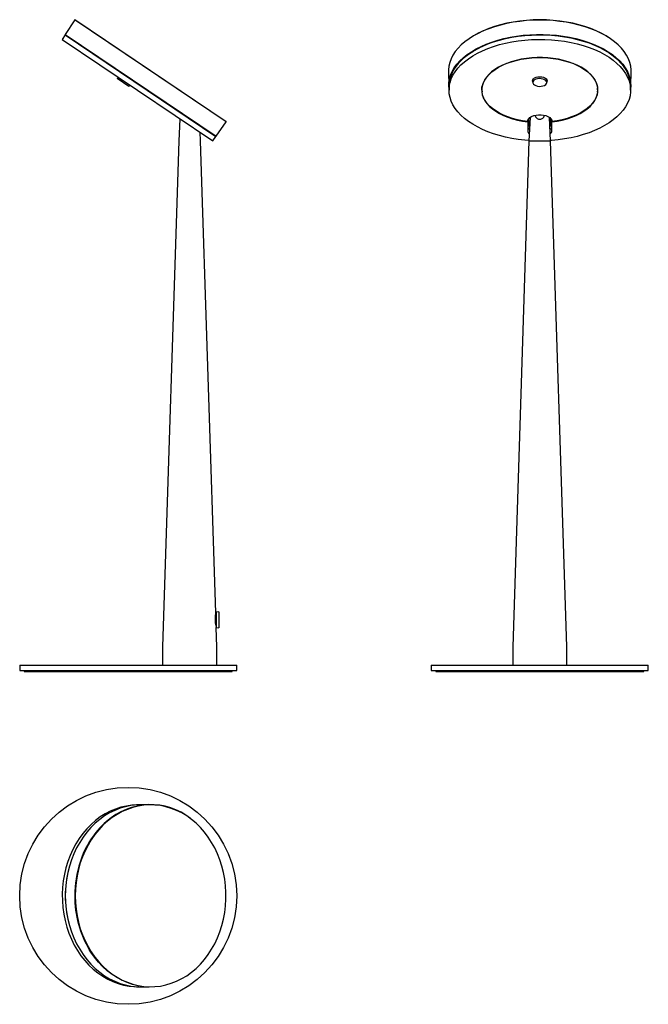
# Model space of a CAD drawing. Header units: millimetres. Extents: x 339 to 687, y 371 to 915.
import ezdxf

# ---------------------------------------------------------------- set-up
doc = ezdxf.new("R2010")
doc.units = ezdxf.units.MM
doc.header["$LTSCALE"] = 5

msp = doc.modelspace()

# ---------------------------------------------------------------- linework, layer by layer
at = {"color": 7, "linetype": 'Continuous', "lineweight": 25}
for p, q in [((369.43, 915.24), (364.2, 907.19)), ((453.15, 858.77), (369.43, 915.24)), ((369.71, 915.3), (453.1, 859.05)), ((364.2, 906.96), (362.52, 904.47)), ((362.52, 904.47), (445.75, 848.33)), ((364.2, 907.19), (447.65, 850.9)), ((364.2, 906.96), (447.43, 850.81)), ((393.48, 883.58), (392.92, 882.75)), ((399.31, 878.45), (392.92, 882.75)), ((576.11, 886.67), (576.28, 878.72)), ((676.93, 878.72), (677.1, 886.67)), ((399.31, 878.45), (399.87, 879.28)), ((576.4, 878.89), (576.4, 876.4)), ((594.6, 877.48), (594.6, 876.48)), ((622.75, 882.22), (622.75, 880.6)), ((630.45, 880.6), (630.45, 882.22)), ((658.6, 876.48), (658.6, 877.48)), ((676.8, 876.4), (676.8, 878.89)), ((621.28, 861.31), (620.6, 848.39)), ((632.6, 848.39), (631.93, 861.31)), ((427.62, 860.31), (427, 848.39)), ((447.65, 850.9), (453.15, 858.77)), ((619.9, 859.08), (619.9, 858.98)), ((619.9, 858.81), (619.9, 858.98)), ((619.9, 858.81), (619.9, 854.03)), ((633.3, 858.98), (633.3, 859.08)), ((633.3, 858.98), (633.3, 858.81)), ((633.3, 854.03), (633.3, 858.81)), ((439, 848.39), (438.75, 853.05)), ((445.75, 848.33), (447.43, 850.81)), ((427, 848.39), (418, 568.39)), ((447.39, 587.24), (439, 848.39)), ((620.6, 848.39), (611.61, 568.39)), ((620.6, 848.39), (632.6, 848.39)), ((641.6, 568.39), (632.6, 848.39)), ((447.6, 587.24), (447.39, 587.24)), ((449.2, 587.89), (447.6, 587.66)), ((447.6, 587.66), (447.6, 579.27)), ((449.2, 587.89), (449.2, 578.89)), ((447.65, 579.11), (449.2, 578.89)), ((447.99, 568.39), (447.65, 579.11)), ((418, 568.39), (418, 558.39)), ((447.99, 558.39), (447.99, 568.39)), ((611.61, 568.39), (611.61, 558.39)), ((641.6, 558.39), (641.6, 568.39)), ((339, 558.39), (339, 555.39)), ((339, 558.39), (459, 558.39)), ((459, 555.39), (459, 558.39)), ((566.6, 558.39), (566.6, 555.39)), ((566.6, 558.39), (686.6, 558.39)), ((686.6, 555.39), (686.6, 558.39)), ((339, 555.39), (459, 555.39)), ((341.5, 555.39), (341.5, 554.89)), ((341.5, 554.89), (456.5, 554.89)), ((456.5, 554.89), (456.5, 555.39)), ((566.6, 555.39), (686.6, 555.39)), ((569.1, 555.39), (569.1, 554.89)), ((569.1, 554.89), (684.1, 554.89)), ((684.1, 554.89), (684.1, 555.39)), ((410.21, 481.23), (404.84, 481.06)), ((404.84, 380.43), (410.21, 380.27))]:
    msp.add_line(p, q, dxfattribs=at)
at = {"color": 7, "linetype": 'Continuous', "lineweight": 25, "flags": 128}
for points in [[(626.6, 915.24), (622.87, 915.17), (619.16, 914.94), (615.5, 914.55), (611.89, 914.02), (608.36, 913.34), (604.93, 912.51), (601.62, 911.55), (598.45, 910.45), (595.43, 909.22), (592.58, 907.87), (589.92, 906.41), (587.46, 904.84), (585.21, 903.18), (583.19, 901.43), (581.4, 899.59), (579.86, 897.69), (578.58, 895.73), (577.56, 893.73), (576.8, 891.68), (576.32, 889.61), (576.12, 887.53), (576.11, 886.67)], [(588.92, 905.8), (590.07, 906.5), (592.72, 907.96), (595.56, 909.3), (598.56, 910.53), (601.72, 911.62), (605.02, 912.58), (608.43, 913.4), (611.95, 914.08), (615.54, 914.61), (619.19, 914.99), (622.89, 915.22), (626.6, 915.3)], [(626.6, 915.3), (630.32, 915.22), (634.01, 914.99), (637.67, 914.61), (641.26, 914.08), (644.77, 913.4), (648.19, 912.58), (651.48, 911.62), (654.64, 910.53), (657.65, 909.3), (660.49, 907.96), (663.14, 906.5), (664.29, 905.8)], [(677.1, 886.67), (677.09, 887.53), (676.88, 889.61), (676.4, 891.68), (675.65, 893.73), (674.63, 895.73), (673.34, 897.69), (671.81, 899.59), (670.02, 901.43), (668, 903.18), (665.75, 904.84), (663.29, 906.41), (660.62, 907.87), (657.77, 909.22), (654.75, 910.45), (651.58, 911.55), (648.27, 912.51), (644.84, 913.34), (641.32, 914.02), (637.71, 914.55), (634.04, 914.94), (630.33, 915.17), (626.6, 915.24)], [(576.4, 877.04), (576.28, 878.53), (576.35, 880.61), (576.69, 882.68), (577.31, 884.73), (578.2, 886.75), (579.34, 888.73), (580.75, 890.65), (582.41, 892.52), (584.31, 894.3), (586.44, 896.01), (588.79, 897.62), (591.35, 899.13), (594.09, 900.53), (597.02, 901.82), (600.11, 902.98), (603.34, 904.01), (606.7, 904.9), (610.17, 905.65), (613.73, 906.26), (617.36, 906.71), (621.03, 907.02), (624.74, 907.17), (628.46, 907.17), (632.17, 907.02), (635.85, 906.71), (639.48, 906.26), (643.04, 905.65), (646.51, 904.9), (649.87, 904.01), (653.1, 902.98), (656.19, 901.82), (659.11, 900.53), (661.86, 899.13), (664.42, 897.62), (666.77, 896.01), (668.9, 894.3), (670.8, 892.52), (672.45, 890.65), (673.86, 888.73), (675.01, 886.75), (675.9, 884.73), (676.51, 882.68), (676.85, 880.61), (676.92, 878.53), (676.8, 877.04)], [(576.4, 878.89), (576.54, 880.96), (576.95, 883.02), (577.63, 885.06), (578.58, 887.07), (579.79, 889.03), (581.26, 890.93), (582.97, 892.77), (584.93, 894.53), (587.11, 896.21), (589.5, 897.8), (592.1, 899.28), (594.89, 900.65), (597.85, 901.9), (600.97, 903.02), (604.23, 904.01), (607.61, 904.87), (611.09, 905.58), (614.66, 906.15), (618.29, 906.57), (621.97, 906.84), (625.68, 906.95), (629.38, 906.91), (633.08, 906.72), (636.74, 906.38), (640.34, 905.89), (643.87, 905.24), (647.3, 904.46), (650.62, 903.53), (653.81, 902.48), (656.86, 901.29), (659.73, 899.98), (662.43, 898.55), (664.93, 897.02), (667.22, 895.39), (669.28, 893.66), (671.12, 891.86), (672.71, 889.99), (674.05, 888.05), (675.13, 886.07), (675.95, 884.04), (676.49, 881.99), (676.77, 879.92), (676.8, 878.89)], [(576.4, 876.4), (576.54, 878.47), (576.95, 880.53), (577.63, 882.57), (578.58, 884.58), (579.79, 886.54), (581.26, 888.44), (582.97, 890.28), (584.93, 892.05), (587.11, 893.73), (589.5, 895.31), (592.1, 896.79), (594.89, 898.16), (597.85, 899.41), (600.97, 900.53), (604.23, 901.53), (607.61, 902.38), (611.09, 903.1), (614.66, 903.66), (618.29, 904.08), (621.97, 904.35), (625.68, 904.46), (629.38, 904.43), (633.08, 904.24), (636.74, 903.89), (640.34, 903.4), (643.87, 902.76), (647.3, 901.97), (650.62, 901.05), (653.81, 899.99), (656.86, 898.8), (659.73, 897.49), (662.43, 896.06), (664.93, 894.53), (667.22, 892.9), (669.28, 891.18), (671.12, 889.37), (672.71, 887.5), (674.05, 885.56), (675.13, 883.58), (675.95, 881.56), (676.49, 879.5), (676.77, 877.44), (676.77, 875.36), (676.49, 873.29), (675.95, 871.24), (675.13, 869.22), (674.05, 867.23), (672.71, 865.3), (671.12, 863.42), (669.28, 861.62), (667.22, 859.9), (664.93, 858.27), (662.43, 856.73), (659.73, 855.31), (656.86, 854), (653.81, 852.81), (650.62, 851.75), (647.3, 850.82), (643.87, 850.04), (640.34, 849.4), (636.74, 848.9), (633.08, 848.56), (632.6, 848.53)], [(626.6, 906.92), (622.9, 906.84), (619.22, 906.61), (615.58, 906.23), (612, 905.7), (608.49, 905.02), (605.09, 904.2), (601.81, 903.25), (598.66, 902.16), (595.66, 900.94), (592.83, 899.6), (590.19, 898.15), (587.74, 896.59), (585.51, 894.94), (583.5, 893.2), (581.73, 891.38), (580.2, 889.49), (578.93, 887.55), (577.91, 885.56), (577.17, 883.53), (576.69, 881.47), (576.48, 879.4), (576.52, 877.7)], [(676.73, 878.96), (676.72, 879.4), (676.52, 881.47), (676.04, 883.53), (675.29, 885.56), (674.28, 887.55), (673, 889.49), (671.48, 891.38), (669.7, 893.2), (667.7, 894.94), (665.46, 896.59), (663.02, 898.15), (660.37, 899.6), (657.55, 900.94), (654.55, 902.16), (651.4, 903.25), (648.11, 904.2), (644.71, 905.02), (641.21, 905.7), (637.63, 906.23), (633.99, 906.61), (630.31, 906.84), (626.6, 906.92)], [(633.3, 858.81), (636.2, 859.24), (639.01, 859.81), (641.71, 860.53), (644.28, 861.38), (646.7, 862.37), (648.95, 863.47), (651, 864.69), (652.84, 866.01), (654.45, 867.41), (655.82, 868.9), (656.94, 870.45), (657.8, 872.05), (658.39, 873.69), (658.7, 875.36), (658.73, 877.03), (658.49, 878.7), (657.97, 880.34), (657.18, 881.96), (656.12, 883.52), (654.81, 885.03), (653.25, 886.45), (651.47, 887.8), (649.47, 889.04), (647.27, 890.17), (644.89, 891.19), (642.35, 892.07), (639.68, 892.82), (636.89, 893.43), (634.02, 893.89), (631.08, 894.2), (628.1, 894.36), (625.11, 894.36), (622.13, 894.2), (619.19, 893.89), (616.31, 893.43), (613.53, 892.82), (610.86, 892.07), (608.32, 891.19), (605.94, 890.17), (603.74, 889.04), (601.74, 887.8), (599.95, 886.45), (598.4, 885.03), (597.08, 883.52), (596.03, 881.96), (595.24, 880.34), (594.72, 878.7), (594.47, 877.03), (594.51, 875.36), (594.82, 873.69), (595.41, 872.05), (596.26, 870.45), (597.38, 868.9), (598.75, 867.41), (600.37, 866.01), (602.21, 864.69), (604.26, 863.47), (606.51, 862.37), (608.92, 861.38), (611.5, 860.53), (614.2, 859.81), (617.01, 859.24), (619.9, 858.81)], [(619.9, 858.98), (617.02, 859.41), (614.23, 859.98), (611.54, 860.69), (608.98, 861.54), (606.58, 862.52), (604.35, 863.62), (602.31, 864.84), (600.48, 866.15), (598.87, 867.55), (597.51, 869.03), (596.4, 870.57), (595.55, 872.17), (594.96, 873.8), (594.66, 875.46), (594.62, 877.12), (594.87, 878.78), (595.39, 880.42), (596.18, 882.02), (597.23, 883.58), (598.53, 885.07), (600.08, 886.49), (601.86, 887.83), (603.85, 889.07), (606.04, 890.19), (608.41, 891.2), (610.93, 892.08), (613.59, 892.83), (616.37, 893.43), (619.23, 893.89), (622.15, 894.2), (625.11, 894.36), (628.09, 894.36), (631.05, 894.2), (633.98, 893.89), (636.84, 893.43), (639.61, 892.83), (642.27, 892.08), (644.8, 891.2), (647.16, 890.19), (649.35, 889.07), (651.34, 887.83), (653.12, 886.49), (654.67, 885.07), (655.98, 883.58), (657.03, 882.02), (657.82, 880.42), (658.34, 878.78), (658.58, 877.12), (658.55, 875.46), (658.24, 873.8), (657.66, 872.17), (656.81, 870.57), (655.7, 869.03), (654.33, 867.55), (652.73, 866.15), (650.9, 864.84), (648.86, 863.62), (646.63, 862.52), (644.22, 861.54), (641.66, 860.69), (638.98, 859.98), (636.18, 859.41), (633.3, 858.98)], [(622.55, 881.51), (622.69, 882.1), (623.1, 882.65), (623.74, 883.12), (624.58, 883.48), (625.55, 883.7), (626.6, 883.78), (627.65, 883.7), (628.63, 883.48), (629.47, 883.12), (630.11, 882.65), (630.51, 882.1), (630.65, 881.51), (630.51, 880.93), (630.45, 880.81)], [(622.78, 880.33), (623.06, 879.76), (623.59, 879.26), (624.35, 878.86), (625.28, 878.58), (626.3, 878.46), (627.35, 878.49), (628.34, 878.68), (629.2, 879.01), (629.87, 879.46), (630.3, 880), (630.45, 880.58), (630.32, 881.16), (629.91, 881.7), (629.26, 882.16), (628.41, 882.5), (627.43, 882.71), (626.38, 882.75), (625.35, 882.64), (624.42, 882.37), (623.64, 881.98), (623.09, 881.48), (622.79, 880.92), (622.78, 880.33)], [(594.47, 876.94), (594.51, 876.44), (594.65, 875.47)], [(594.6, 877.48), (594.62, 878.11), (594.64, 878.33)], [(622.75, 880.81), (622.69, 880.93), (622.55, 881.51)], [(622.75, 881.81), (622.69, 881.92), (622.65, 882.01)], [(630.55, 882.01), (630.51, 881.92), (630.45, 881.81)], [(658.55, 875.47), (658.7, 876.44), (658.74, 876.94)], [(658.57, 878.33), (658.58, 878.11), (658.6, 877.48)], [(620.61, 848.53), (618.29, 848.71), (614.66, 849.13), (611.09, 849.7), (607.61, 850.41), (604.23, 851.27), (600.97, 852.26), (597.85, 853.39), (594.89, 854.64), (592.1, 856.01), (589.5, 857.49), (587.11, 859.07), (584.93, 860.75), (582.97, 862.51), (581.26, 864.35), (579.79, 866.26), (578.58, 868.22), (577.63, 870.22), (576.95, 872.26), (576.54, 874.33), (576.4, 876.4)], [(619.9, 858.98), (620.03, 859.77), (620.46, 860.52), (621.15, 861.21), (622.09, 861.8), (623.23, 862.27), (624.52, 862.59), (625.9, 862.76), (627.31, 862.76), (628.69, 862.59), (629.98, 862.27), (631.12, 861.8), (632.06, 861.21), (632.75, 860.52), (633.17, 859.77), (633.3, 858.98)], [(620.31, 857.8), (620.23, 859.76), (620.23, 859.94)], [(632.98, 860.04), (632.97, 859.76), (632.89, 857.8)], [(402.54, 480.91), (401.06, 480.81), (398.01, 480.4), (394.98, 479.72), (392.01, 478.77), (389.1, 477.56), (386.28, 476.09), (383.55, 474.37), (380.93, 472.42), (378.45, 470.24), (376.1, 467.84), (373.9, 465.25), (371.87, 462.46), (370.02, 459.5), (368.35, 456.38), (366.88, 453.12), (365.61, 449.74), (364.55, 446.26), (363.71, 442.69), (363.09, 439.06), (362.7, 435.38), (362.52, 431.67), (362.58, 427.96), (362.87, 424.27), (363.37, 420.61), (364.11, 417.01), (365.06, 413.48), (366.22, 410.05), (367.59, 406.73), (369.16, 403.54), (370.92, 400.49), (372.87, 397.62), (374.98, 394.92), (377.25, 392.42), (379.67, 390.13), (382.23, 388.07), (384.9, 386.23), (387.68, 384.64), (390.55, 383.3), (393.49, 382.22), (396.49, 381.4), (399.53, 380.85), (402.54, 380.58)], [(404.84, 481.06), (403.61, 481), (400.54, 480.65), (397.5, 480.04), (394.5, 479.15), (391.57, 478), (388.72, 476.6), (385.96, 474.94), (383.31, 473.04), (380.78, 470.91), (378.39, 468.56), (376.15, 466), (374.07, 463.26), (372.17, 460.33), (370.45, 457.24), (368.92, 454.01), (367.6, 450.65), (366.49, 447.18), (365.59, 443.62), (364.91, 439.99), (364.45, 436.32), (364.23, 432.61), (364.23, 428.89), (364.45, 425.18), (364.91, 421.5), (365.59, 417.87), (366.49, 414.31), (367.6, 410.84), (368.92, 407.48), (370.45, 404.25), (372.17, 401.16), (374.07, 398.24), (376.15, 395.49), (378.39, 392.93), (380.78, 390.58), (383.31, 388.45), (385.96, 386.55), (388.72, 384.9), (391.57, 383.49), (394.5, 382.34), (397.5, 381.45), (400.54, 380.84), (403.61, 380.49), (404.84, 380.43)], [(411.62, 481.04), (410.63, 481.03), (407.56, 480.83), (404.5, 480.35), (401.48, 479.6), (398.52, 478.58), (395.63, 477.3), (392.82, 475.77), (390.11, 473.99), (387.52, 471.98), (385.06, 469.74), (382.75, 467.28), (380.59, 464.63), (378.6, 461.79), (376.79, 458.79), (375.17, 455.63), (373.74, 452.33), (372.52, 448.92), (371.52, 445.4), (370.73, 441.81), (370.16, 438.16), (369.82, 434.46), (369.71, 430.75)], [(419.01, 381.29), (419.82, 381.49), (422.82, 382.37), (425.75, 383.52), (428.6, 384.93), (431.36, 386.58), (434.01, 388.48), (436.53, 390.61), (438.92, 392.96), (441.16, 395.51), (443.24, 398.26), (445.14, 401.18), (446.86, 404.27), (448.38, 407.5), (449.7, 410.86), (450.82, 414.32), (451.71, 417.88), (452.39, 421.5), (452.85, 425.18), (453.07, 428.89), (453.07, 432.6), (452.85, 436.31), (452.39, 439.99), (451.71, 443.61), (450.82, 447.17), (449.7, 450.64), (448.38, 453.99), (446.86, 457.22), (445.14, 460.31), (443.24, 463.23), (441.16, 465.98), (438.92, 468.54), (436.53, 470.88), (434.01, 473.01), (431.36, 474.91), (428.6, 476.57), (425.75, 477.97), (422.82, 479.12), (419.82, 480.01), (416.78, 480.62), (413.72, 480.97), (411.62, 481.04)], [(369.71, 430.75), (369.82, 427.03), (370.16, 423.34), (370.73, 419.68), (371.52, 416.09), (372.52, 412.58), (373.74, 409.16), (375.17, 405.87), (376.79, 402.71), (378.6, 399.7), (380.59, 396.86), (382.75, 394.21), (385.06, 391.76), (387.52, 389.52), (390.11, 387.5), (392.82, 385.72), (395.63, 384.19), (398.52, 382.91), (401.48, 381.89), (404.5, 381.14), (407.56, 380.66), (410.63, 380.46), (413.72, 380.53), (416.78, 380.87), (419.01, 381.29)], [(410.21, 380.27), (407.43, 380.47), (404.36, 380.95), (401.33, 381.7), (398.35, 382.72), (395.45, 384.01), (392.63, 385.54), (389.91, 387.33), (387.31, 389.35), (384.85, 391.6), (382.52, 394.06), (380.35, 396.73), (378.36, 399.58), (377.68, 400.65)]]:
    msp.add_lwpolyline(points, dxfattribs=at)
at = {"color": 7, "linetype": 'Continuous', "lineweight": 25}
msp.add_circle((399, 430.75), 60, dxfattribs=at)
for centre, radius, start, end in [((369.6, 915.14), 0.2, 56, 147), ((364.37, 907.08), 0.2, 147, 236), ((452.99, 858.88), 0.2, 325, 56), ((622.65, 856.67), 2.75, 183.2409, 231.1477), ((630.55, 856.67), 2.75, 308.8523, 356.7591), ((447.48, 851.02), 0.2, 236, 325), ((622.6, 854.17), 2.7, 182.9824, 228.2199), ((630.61, 854.17), 2.7, 311.7801, 357.0176), ((411.82, 443.76), 37.5, 92.4654, 131.3521), ((411.04, 444.58), 36.66, 52.2702, 91.3045), ((420.24, 434.28), 50.18, 131.4129, 162.4327), ((428.99, 430.85), 59.56, 161.8354, 180.1031), ((424.4, 430.75), 60.21, 168.753, 191.247), ((427.05, 430.36), 57.62, 179.615, 211.037)]:
    msp.add_arc(centre, radius, start, end, dxfattribs=at)
for points, knots in [([(427.64, 860.31), (427.63, 860.3), (427.61, 860.26), (427.67, 860.37), (427.75, 860.54), (427.77, 860.58)], [0, 0, 0, 0, 0.169811, 0.811528, 1, 1, 1, 1]), ([(620.41, 860.46), (620.42, 860.27), (620.45, 859.42), (620.48, 858.57), (620.5, 857.91)], [0, 0, 0, 0, 0.221018, 1, 1, 1, 1]), ([(624.06, 862.49), (624.08, 862.35), (624.12, 861.93), (624.48, 861.31), (625.09, 860.7), (625.91, 860.32), (626.79, 860.24), (627.58, 860.43), (628.28, 860.84), (628.84, 861.47), (629.13, 862.07), (629.16, 862.43), (629.17, 862.48)], [0, 0, 0, 0, 0.0571914, 0.1675428, 0.2882698, 0.4141093, 0.5278923, 0.6313806, 0.7372495, 0.8543979, 0.9807818, 1, 1, 1, 1]), ([(621.01, 856.11), (620.86, 856.27), (620.39, 856.8), (620.34, 857.39), (620.31, 857.8)], [0, 0, 0, 0, 0.3153285, 1, 1, 1, 1]), ([(620.5, 857.91), (620.52, 857.49), (620.54, 856.96), (620.93, 856.48), (621.02, 856.36)], [0, 0, 0, 0, 0.763454, 1, 1, 1, 1]), ([(632.19, 856.34), (632.26, 856.42), (632.39, 856.57), (632.61, 857.1), (632.66, 857.54), (632.71, 857.91)], [0, 0, 0, 0, 0.168128, 0.3265367, 1, 1, 1, 1]), ([(632.89, 857.8), (632.85, 857.35), (632.8, 856.75), (632.32, 856.22), (632.2, 856.09)], [0, 0, 0, 0, 0.75017, 1, 1, 1, 1]), ([(632.71, 857.91), (632.73, 858.57), (632.76, 859.41), (632.79, 860.24), (632.79, 860.41)], [0, 0, 0, 0, 0.793086, 1, 1, 1, 1]), ([(447.39, 587.12), (447.39, 587.12), (447.4, 587.19), (447.34, 586.92), (447.22, 586.31), (447.07, 585.34), (446.99, 584.14), (447.03, 582.88), (447.16, 581.72), (447.28, 581.12), (447.33, 580.84)], [0, 0, 0, 0, 0.017148, 0.158936, 0.301104, 0.44652, 0.592678, 0.735134, 0.875345, 1, 1, 1, 1]), ([(447.33, 580.84), (447.39, 580.56), (447.52, 580.01), (447.63, 579.64), (447.62, 579.68), (447.62, 579.69)], [0, 0, 0, 0, 0.41006, 0.820523, 1, 1, 1, 1])]:
    msp.add_open_spline(points, degree=3, knots=knots, dxfattribs=at)

doc.saveas('drawing.dxf')
